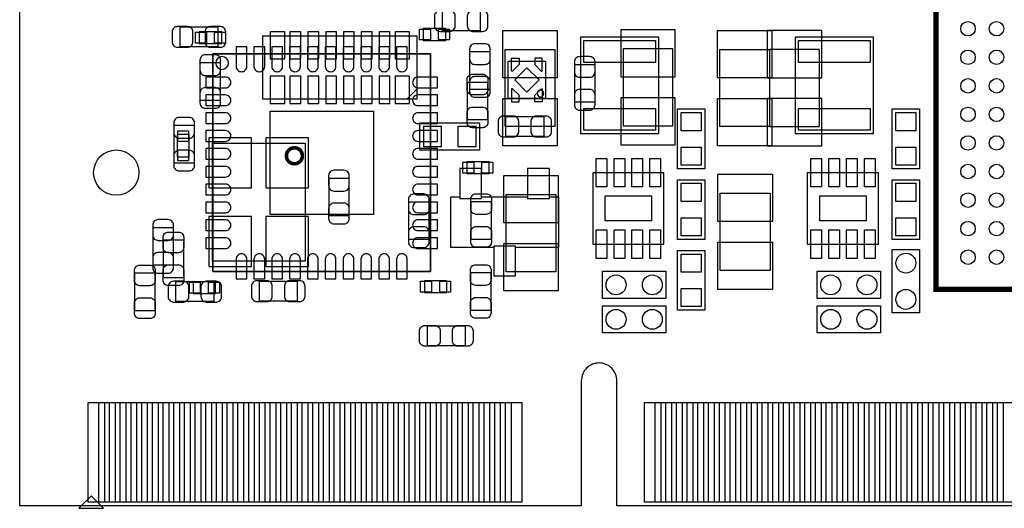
# Model space of a CAD drawing. Extents: x 7.2 to 74.8, y 33.9 to 67.
# Tile 1 of 6: x 7.2 to 34.8, y 33.9 to 47.6. Entities that reach past the tile are written whole.
import ezdxf

# ---------------------------------------------------------------- set-up
doc = ezdxf.new("R2010")
doc.units = 0
for name, color, linetype in [('BG_OUTLINE', 9, 'CONTINUOUS'), ('PG_ASSEMBLY_BOTTOM', 254, 'CONTINUOUS'), ('PG_ASSEMBLY_TOP', 13, 'CONTINUOUS'), ('PIN_BOTTOM', 211, 'CONTINUOUS'), ('PIN_TOP', 173, 'CONTINUOUS')]:
    doc.layers.add(name, color=color, linetype=linetype)

msp = doc.modelspace()

# ---------------------------------------------------------------- linework, layer by layer
at = {"layer": 'BG_OUTLINE'}
msp.add_lwpolyline([(74.799952, 55.992776, 0.414214), (72.800972, 53.993796, 0.414214), (74.799952, 51.994816), (74.799952, 33.993836), (23.949152, 33.993836), (23.949152, 37.493956, 0.414214), (23.451312, 37.994336, 0.414214), (22.950932, 37.493956), (22.950932, 33.993836), (7.200392, 33.993836), (7.200392, 51.994816, 0.414214), (9.199372, 53.993796, 0.414214), (7.200392, 55.992776), (7.199884, 66.987928), (74.799952, 66.987928)], format="xyb", close=True, dxfattribs=at)
msp.add_lwpolyline([(7.200392, 34.344356), (7.200392, 34.867596)], dxfattribs=at)
at = {"layer": 'PG_ASSEMBLY_BOTTOM'}
for points in [[(20.113244, 47.294292), (19.053048, 47.294292), (19.053048, 47.854108), (20.113244, 47.854108)], [(11.697462, 47.407068), (12.757658, 47.407068), (12.757658, 46.847252), (11.697462, 46.847252)], [(18.34134, 45.381672), (14.02334, 45.381672), (14.02334, 47.159672), (18.34134, 47.159672)], [(20.386548, 46.717204), (20.386548, 45.657008), (19.826732, 45.657008), (19.826732, 46.717204)], [(12.265152, 45.347636), (12.265152, 46.407832), (12.824968, 46.407832), (12.824968, 45.347636)], [(20.899882, 45.398182), (20.899882, 46.448218), (21.949918, 46.448218), (21.949918, 45.398182)], [(23.325328, 46.356778), (23.325328, 45.296582), (22.765512, 45.296582), (22.765512, 46.356778)], [(21.896324, 44.337732), (20.836128, 44.337732), (20.836128, 44.897548), (21.896324, 44.897548)], [(11.533632, 43.592496), (11.533632, 44.652692), (12.093448, 44.652692), (12.093448, 43.592496)], [(20.09902, 43.9547), (18.42262, 43.9547), (18.42262, 44.7167), (20.09902, 44.7167)], [(15.203932, 44.14901), (15.203932, 40.849042), (12.603988, 40.849042), (12.603988, 44.14901)], [(20.49526, 40.431212), (21.10486, 40.431212), (21.10486, 41.235122), (22.319996, 41.235122), (22.319996, 42.63517), (22.05482, 42.63517), (22.05482, 43.43908), (21.44522, 43.43908), (21.44522, 42.63517), (20.1549, 42.63517), (20.1549, 43.43908), (19.5453, 43.43908), (19.5453, 42.63517), (19.280124, 42.63517), (19.280124, 41.235122), (20.49526, 41.235122)], [(16.434308, 43.171618), (16.434308, 42.111422), (15.874492, 42.111422), (15.874492, 43.171618)], [(18.114772, 41.448736), (18.114772, 42.508932), (18.674588, 42.508932), (18.674588, 41.448736)], [(11.501628, 41.789604), (11.501628, 40.729408), (10.941812, 40.729408), (10.941812, 41.789604)], [(11.583162, 40.272208), (12.643358, 40.272208), (12.643358, 39.712392), (11.583162, 39.712392)], [(13.922502, 40.287448), (14.982698, 40.287448), (14.982698, 39.727632), (13.922502, 39.727632)]]:
    msp.add_lwpolyline(points, close=True, dxfattribs=at)
for points in [[(24.12492, 46.79696), (24.12492, 44.63796), (25.52192, 44.63796), (25.52192, 46.79696), (24.12492, 46.79696)], [(28.23083, 46.773338), (28.23083, 44.614338), (29.62783, 44.614338), (29.62783, 46.773338), (28.23083, 46.773338)], [(18.34134, 45.661072), (18.06194, 45.381672)]]:
    msp.add_lwpolyline(points, dxfattribs=at)
msp.add_lwpolyline([(21.901912, 45.5422, 1), (21.709888, 45.5422, 1), (21.901912, 45.5422)], format="xyb", dxfattribs=at)
at = {"layer": 'PG_ASSEMBLY_BOTTOM', "const_width": 0.100076}
msp.add_lwpolyline([(15.127478, 43.798998, 1.000125), (14.680438, 43.798998, 0.999875), (15.127478, 43.798998)], format="xyb", dxfattribs=at)
at = {"layer": 'PG_ASSEMBLY_TOP'}
for points, const_width in [([(53.895498, 61.057282), (32.895286, 61.057282), (32.895286, 40.05707), (53.895498, 40.05707), (53.895498, 61.057282)], 0.1524), ([(7.200392, 33.993836), (7.200392, 39.893748)], 0.001016), ([(22.300438, 33.993836), (7.200392, 33.993836)], 0.001016), ([(22.80031, 33.993836), (74.80046, 33.993836)], 0.001016)]:
    msp.add_lwpolyline(points, dxfattribs=dict(at, const_width=const_width))
for points in [[(12.8651, 46.94174), (12.8651, 47.27194), (12.23518, 47.27194), (12.23518, 46.94174)], [(18.5166, 47.36084), (18.5166, 47.03064), (19.14652, 47.03064), (19.14652, 47.36084)], [(12.620498, 46.652434), (12.620498, 40.55237), (18.720562, 40.55237), (18.720562, 46.652434)], [(12.620498, 40.55237), (12.620498, 46.652434), (18.720562, 46.652434), (18.720562, 40.55237)], [(19.760692, 45.863764), (20.320508, 45.863764), (20.320508, 44.803568), (19.760692, 44.803568)], [(25.65273, 45.109638), (26.41473, 45.109638), (26.41473, 43.433238), (25.65273, 43.433238)], [(31.67253, 45.109638), (32.43453, 45.109638), (32.43453, 43.433238), (31.67253, 43.433238)], [(11.94816, 44.39412), (11.61796, 44.39412), (11.61796, 43.7642), (11.94816, 43.7642)], [(19.7358, 43.63212), (19.7358, 43.30192), (20.36572, 43.30192), (20.36572, 43.63212)], [(26.41473, 41.452038), (25.65273, 41.452038), (25.65273, 43.128438), (26.41473, 43.128438)], [(32.43453, 41.452038), (31.67253, 41.452038), (31.67253, 43.128438), (32.43453, 43.128438)], [(19.862292, 42.516298), (20.422108, 42.516298), (20.422108, 41.456102), (19.862292, 41.456102)], [(11.231372, 41.441878), (11.791188, 41.441878), (11.791188, 40.381682), (11.231372, 40.381682)], [(26.41473, 39.470838), (25.65273, 39.470838), (25.65273, 41.147238), (26.41473, 41.147238)], [(10.991088, 39.457122), (10.431272, 39.457122), (10.431272, 40.517318), (10.991088, 40.517318)], [(19.849592, 40.527732), (20.409408, 40.527732), (20.409408, 39.467536), (19.849592, 39.467536)], [(12.69492, 39.9415), (12.69492, 40.2717), (12.065, 40.2717), (12.065, 39.9415)], [(18.54962, 40.29456), (18.54962, 39.96436), (19.17954, 39.96436), (19.17954, 40.29456)], [(19.694398, 39.035228), (19.694398, 38.475412), (18.634202, 38.475412), (18.634202, 39.035228)], [(8.860282, 33.923732), (9.5504, 33.923732), (9.210294, 34.263838), (9.200388, 34.263838)]]:
    msp.add_lwpolyline(points, close=True, dxfattribs=at)
for points in [[(25.127204, 44.420028), (25.127204, 47.120048), (22.92731, 47.120048), (22.92731, 44.420028), (25.127204, 44.420028)], [(31.147004, 44.420028), (31.147004, 47.120048), (28.94711, 47.120048), (28.94711, 44.420028), (31.147004, 44.420028)], [(22.21103, 46.773338), (22.21103, 44.614338), (20.81403, 44.614338), (20.81403, 46.773338), (22.21103, 46.773338)], [(28.23083, 46.773338), (28.23083, 44.614338), (26.83383, 44.614338), (26.83383, 46.773338), (28.23083, 46.773338)], [(23.269194, 43.325034), (23.269194, 41.325038), (25.26919, 41.325038), (25.26919, 43.325034), (23.269194, 43.325034)], [(29.288994, 43.325034), (29.288994, 41.325038), (31.28899, 41.325038), (31.28899, 43.325034), (29.288994, 43.325034)], [(20.83943, 40.550338), (20.83943, 42.709338), (22.23643, 42.709338), (22.23643, 40.550338), (20.83943, 40.550338)], [(26.847292, 40.587676), (26.847292, 42.746676), (28.244292, 42.746676), (28.244292, 40.587676), (26.847292, 40.587676)], [(32.43453, 41.172638), (32.43453, 39.394638), (31.67253, 39.394638), (31.67253, 41.172638), (32.43453, 41.172638)], [(23.54453, 40.563038), (25.32253, 40.563038), (25.32253, 39.801038), (23.54453, 39.801038), (23.54453, 40.563038)], [(29.56433, 40.563038), (31.34233, 40.563038), (31.34233, 39.801038), (29.56433, 39.801038), (29.56433, 40.563038)], [(25.32253, 38.835838), (23.54453, 38.835838), (23.54453, 39.597838), (25.32253, 39.597838), (25.32253, 38.835838)], [(31.34233, 38.835838), (29.56433, 38.835838), (29.56433, 39.597838), (31.34233, 39.597838), (31.34233, 38.835838)]]:
    msp.add_lwpolyline(points, dxfattribs=at)
msp.add_lwpolyline([(13.056108, 46.396402, 1), (12.696952, 46.396402, 1), (13.056108, 46.396402)], format="xyb", dxfattribs=at)
at = {"layer": 'PIN_BOTTOM'}
for points in [[(18.983198, 47.284132), (19.263106, 47.284132, 0.414846), (19.41322, 47.434246), (19.41322, 47.714154, 0.414846), (19.263106, 47.864268), (18.983198, 47.864268, 0.414846), (18.833084, 47.714154), (18.833084, 47.434246, 0.414846)], [(20.183094, 47.864268), (19.903186, 47.864268, 0.414846), (19.753072, 47.714154), (19.753072, 47.434246, 0.414846), (19.903186, 47.284132), (20.183094, 47.284132, 0.414846), (20.333208, 47.434246), (20.333208, 47.714154, 0.414846)], [(11.627612, 46.837092), (11.90752, 46.837092, 0.414846), (12.057634, 46.987206), (12.057634, 47.267114, 0.414846), (11.90752, 47.417228), (11.627612, 47.417228, 0.414846), (11.477498, 47.267114), (11.477498, 46.987206, 0.414846)], [(12.827508, 47.417228), (12.5476, 47.417228, 0.414846), (12.397486, 47.267114), (12.397486, 46.987206, 0.414846), (12.5476, 46.837092), (12.827508, 46.837092, 0.414846), (12.977622, 46.987206), (12.977622, 47.267114, 0.414846)], [(19.816572, 46.787054), (19.816572, 46.507146, 0.414846), (19.966686, 46.357032), (20.246594, 46.357032, 0.414846), (20.396708, 46.507146), (20.396708, 46.787054, 0.414846), (20.246594, 46.937168), (19.966686, 46.937168, 0.414846)], [(12.254992, 46.477682), (12.254992, 46.197774, 0.414846), (12.405106, 46.04766), (12.685014, 46.04766, 0.414846), (12.835128, 46.197774), (12.835128, 46.477682, 0.414846), (12.685014, 46.627796), (12.405106, 46.627796, 0.414846)], [(22.755352, 46.426628), (22.755352, 46.14672, 0.414846), (22.905466, 45.996606), (23.185374, 45.996606, 0.414846), (23.335488, 46.14672), (23.335488, 46.426628, 0.414846), (23.185374, 46.576742), (22.905466, 46.576742, 0.414846)], [(20.396708, 45.587158), (20.396708, 45.867066, 0.414846), (20.246594, 46.01718), (19.966686, 46.01718, 0.414846), (19.816572, 45.867066), (19.816572, 45.587158, 0.414846), (19.966686, 45.437044), (20.246594, 45.437044, 0.414846)], [(12.835128, 45.277786), (12.835128, 45.557694, 0.414846), (12.685014, 45.707808), (12.405106, 45.707808, 0.414846), (12.254992, 45.557694), (12.254992, 45.277786, 0.414846), (12.405106, 45.127672), (12.685014, 45.127672, 0.414846)], [(23.335488, 45.226732), (23.335488, 45.50664, 0.414846), (23.185374, 45.656754), (22.905466, 45.656754, 0.414846), (22.755352, 45.50664), (22.755352, 45.226732, 0.414846), (22.905466, 45.076618), (23.185374, 45.076618, 0.414846)], [(11.523472, 44.722542), (11.523472, 44.442634, 0.414846), (11.673586, 44.29252), (11.953494, 44.29252, 0.414846), (12.103608, 44.442634), (12.103608, 44.722542, 0.414846), (11.953494, 44.872656), (11.673586, 44.872656, 0.414846)], [(20.766278, 44.327572), (21.046186, 44.327572, 0.414846), (21.1963, 44.477686), (21.1963, 44.757594, 0.414846), (21.046186, 44.907708), (20.766278, 44.907708, 0.414846), (20.616164, 44.757594), (20.616164, 44.477686, 0.414846)], [(21.966174, 44.907708), (21.686266, 44.907708, 0.414846), (21.536152, 44.757594), (21.536152, 44.477686, 0.414846), (21.686266, 44.327572), (21.966174, 44.327572, 0.414846), (22.116288, 44.477686), (22.116288, 44.757594, 0.414846)], [(12.103608, 43.522646), (12.103608, 43.802554, 0.414846), (11.953494, 43.952668), (11.673586, 43.952668, 0.414846), (11.523472, 43.802554), (11.523472, 43.522646, 0.414846), (11.673586, 43.372532), (11.953494, 43.372532, 0.414846)], [(15.864332, 43.241468), (15.864332, 42.96156, 0.414846), (16.014446, 42.811446), (16.294354, 42.811446, 0.414846), (16.444468, 42.96156), (16.444468, 43.241468, 0.414846), (16.294354, 43.391582), (16.014446, 43.391582, 0.414846)], [(18.104612, 42.578782), (18.104612, 42.298874, 0.414846), (18.254726, 42.14876), (18.534634, 42.14876, 0.414846), (18.684748, 42.298874), (18.684748, 42.578782, 0.414846), (18.534634, 42.728896), (18.254726, 42.728896, 0.414846)], [(16.444468, 42.041572), (16.444468, 42.32148, 0.414846), (16.294354, 42.471594), (16.014446, 42.471594, 0.414846), (15.864332, 42.32148), (15.864332, 42.041572, 0.414846), (16.014446, 41.891458), (16.294354, 41.891458, 0.414846)], [(10.931652, 41.859454), (10.931652, 41.579546, 0.414846), (11.081766, 41.429432), (11.361674, 41.429432, 0.414846), (11.511788, 41.579546), (11.511788, 41.859454, 0.414846), (11.361674, 42.009568), (11.081766, 42.009568, 0.414846)], [(18.684748, 41.378886), (18.684748, 41.658794, 0.414846), (18.534634, 41.808908), (18.254726, 41.808908, 0.414846), (18.104612, 41.658794), (18.104612, 41.378886, 0.414846), (18.254726, 41.228772), (18.534634, 41.228772, 0.414846)], [(11.511788, 40.659558), (11.511788, 40.939466, 0.414846), (11.361674, 41.08958), (11.081766, 41.08958, 0.414846), (10.931652, 40.939466), (10.931652, 40.659558, 0.414846), (11.081766, 40.509444), (11.361674, 40.509444, 0.414846)], [(11.513312, 39.702232), (11.79322, 39.702232, 0.414846), (11.943334, 39.852346), (11.943334, 40.132254, 0.414846), (11.79322, 40.282368), (11.513312, 40.282368, 0.414846), (11.363198, 40.132254), (11.363198, 39.852346, 0.414846)], [(12.713208, 40.282368), (12.4333, 40.282368, 0.414846), (12.283186, 40.132254), (12.283186, 39.852346, 0.414846), (12.4333, 39.702232), (12.713208, 39.702232, 0.414846), (12.863322, 39.852346), (12.863322, 40.132254, 0.414846)], [(13.852652, 39.717472), (14.13256, 39.717472, 0.414846), (14.282674, 39.867586), (14.282674, 40.147494, 0.414846), (14.13256, 40.297608), (13.852652, 40.297608, 0.414846), (13.702538, 40.147494), (13.702538, 39.867586, 0.414846)], [(15.052548, 40.297608), (14.77264, 40.297608, 0.414846), (14.622526, 40.147494), (14.622526, 39.867586, 0.414846), (14.77264, 39.717472), (15.052548, 39.717472, 0.414846), (15.202662, 39.867586), (15.202662, 40.147494, 0.414846)]]:
    msp.add_lwpolyline(points, format="xyb", close=True, dxfattribs=at)
for points in [[(14.63548, 47.273972), (14.22908, 47.273972), (14.22908, 46.511972), (14.63548, 46.511972)], [(15.08506, 46.511972), (15.08506, 47.273972), (14.78026, 47.273972), (14.78026, 46.511972)], [(15.58544, 46.511972), (15.58544, 47.273972), (15.28064, 47.273972), (15.28064, 46.511972)], [(16.08582, 46.511972), (16.08582, 47.273972), (15.78102, 47.273972), (15.78102, 46.511972)], [(16.58366, 46.511972), (16.58366, 47.273972), (16.27886, 47.273972), (16.27886, 46.511972)], [(17.08404, 46.511972), (17.08404, 47.273972), (16.77924, 47.273972), (16.77924, 46.511972)], [(17.58442, 46.511972), (17.58442, 47.273972), (17.27962, 47.273972), (17.27962, 46.511972)], [(18.1356, 47.273972), (17.7292, 47.273972), (17.7292, 46.511972), (18.1356, 46.511972)], [(25.58542, 46.00956), (25.58542, 47.33036), (24.06142, 47.33036), (24.06142, 46.00956)], [(29.69133, 45.985938), (29.69133, 47.306738), (28.16733, 47.306738), (28.16733, 45.985938)], [(21.02485, 46.173136), (20.994878, 46.173136), (20.994878, 46.533308), (21.204682, 46.533308), (21.204682, 46.353222)], [(21.82495, 46.173136), (21.854922, 46.173136), (21.854922, 46.533308), (21.645118, 46.533308), (21.645118, 46.353222)], [(21.085446, 45.9232), (21.4249, 45.583746), (21.764354, 45.9232), (21.4249, 46.262654)], [(14.22908, 45.267372), (14.63548, 45.267372), (14.63548, 46.029372), (14.22908, 46.029372)], [(15.08506, 45.267372), (15.08506, 46.029372), (14.78026, 46.029372), (14.78026, 45.267372)], [(15.58544, 45.267372), (15.58544, 46.029372), (15.28064, 46.029372), (15.28064, 45.267372)], [(16.08582, 45.267372), (16.08582, 46.029372), (15.78102, 46.029372), (15.78102, 45.267372)], [(16.58366, 45.267372), (16.58366, 46.029372), (16.27886, 46.029372), (16.27886, 45.267372)], [(17.08404, 45.267372), (17.08404, 46.029372), (16.77924, 46.029372), (16.77924, 45.267372)], [(17.58442, 45.267372), (17.58442, 46.029372), (17.27962, 46.029372), (17.27962, 45.267372)], [(17.7292, 45.267372), (18.1356, 45.267372), (18.1356, 46.029372), (17.7292, 46.029372)], [(21.02485, 45.673264), (20.994878, 45.673264), (20.994878, 45.313092), (21.204682, 45.313092), (21.204682, 45.493178)], [(21.82495, 45.673264), (21.854922, 45.673264), (21.854922, 45.313092), (21.645118, 45.313092), (21.645118, 45.493178)], [(25.58542, 44.10456), (25.58542, 45.42536), (24.06142, 45.42536), (24.06142, 44.10456)], [(29.69133, 44.080938), (29.69133, 45.401738), (28.16733, 45.401738), (28.16733, 44.080938)], [(19.03222, 44.0563), (19.03222, 44.6151), (18.52422, 44.6151), (18.52422, 44.0563)], [(19.99742, 44.0563), (19.99742, 44.6151), (19.48942, 44.6151), (19.48942, 44.0563)], [(13.70076, 44.2976), (12.50696, 44.2976), (12.50696, 42.9006), (13.70076, 42.9006)], [(15.30096, 44.2976), (14.10716, 44.2976), (14.10716, 42.9006), (15.30096, 42.9006)], [(19.5453, 43.43908), (19.5453, 42.60088), (20.1549, 42.60088), (20.1549, 43.43908)], [(21.44522, 43.43908), (21.44522, 42.60088), (22.05482, 42.60088), (22.05482, 43.43908)], [(13.70076, 42.097452), (12.50696, 42.097452), (12.50696, 40.700452), (13.70076, 40.700452)], [(15.30096, 42.097452), (14.10716, 42.097452), (14.10716, 40.700452), (15.30096, 40.700452)], [(20.49526, 41.269412), (20.49526, 40.431212), (21.10486, 40.431212), (21.10486, 41.269412)], [(9.421876, 34.093912), (9.421876, 36.887912), (9.879076, 36.887912), (9.879076, 34.093912)], [(10.021824, 34.093912), (10.021824, 36.887912), (10.479024, 36.887912), (10.479024, 34.093912)], [(10.621772, 34.093912), (10.621772, 36.887912), (11.078972, 36.887912), (11.078972, 34.093912)], [(11.22172, 34.093912), (11.22172, 36.887912), (11.67892, 36.887912), (11.67892, 34.093912)], [(11.821668, 34.093912), (11.821668, 36.887912), (12.278868, 36.887912), (12.278868, 34.093912)], [(12.42187, 34.093912), (12.42187, 36.887912), (12.87907, 36.887912), (12.87907, 34.093912)], [(13.021818, 34.093912), (13.021818, 36.887912), (13.479018, 36.887912), (13.479018, 34.093912)], [(13.621766, 34.093912), (13.621766, 36.887912), (14.078966, 36.887912), (14.078966, 34.093912)], [(14.221714, 34.093912), (14.221714, 36.887912), (14.678914, 36.887912), (14.678914, 34.093912)], [(14.821916, 34.093912), (14.821916, 36.887912), (15.279116, 36.887912), (15.279116, 34.093912)], [(15.421864, 34.093912), (15.421864, 36.887912), (15.879064, 36.887912), (15.879064, 34.093912)], [(16.021812, 34.093912), (16.021812, 36.887912), (16.479012, 36.887912), (16.479012, 34.093912)], [(16.62176, 34.093912), (16.62176, 36.887912), (17.07896, 36.887912), (17.07896, 34.093912)], [(17.221708, 34.093912), (17.221708, 36.887912), (17.678908, 36.887912), (17.678908, 34.093912)], [(17.82191, 34.093912), (17.82191, 36.887912), (18.27911, 36.887912), (18.27911, 34.093912)], [(18.421858, 34.093912), (18.421858, 36.887912), (18.879058, 36.887912), (18.879058, 34.093912)], [(19.021806, 34.093912), (19.021806, 36.887912), (19.479006, 36.887912), (19.479006, 34.093912)], [(19.621754, 34.093912), (19.621754, 36.887912), (20.078954, 36.887912), (20.078954, 34.093912)], [(20.221702, 34.093912), (20.221702, 36.887912), (20.678902, 36.887912), (20.678902, 34.093912)], [(20.821904, 34.093912), (20.821904, 36.887912), (21.279104, 36.887912), (21.279104, 34.093912)], [(25.021794, 34.093912), (25.021794, 36.887912), (25.478994, 36.887912), (25.478994, 34.093912)], [(25.621742, 34.093912), (25.621742, 36.887912), (26.078942, 36.887912), (26.078942, 34.093912)], [(26.22169, 34.093912), (26.22169, 36.887912), (26.67889, 36.887912), (26.67889, 34.093912)], [(26.821892, 34.093912), (26.821892, 36.887912), (27.279092, 36.887912), (27.279092, 34.093912)], [(27.42184, 34.093912), (27.42184, 36.887912), (27.87904, 36.887912), (27.87904, 34.093912)], [(28.021788, 34.093912), (28.021788, 36.887912), (28.478988, 36.887912), (28.478988, 34.093912)], [(28.621736, 34.093912), (28.621736, 36.887912), (29.078936, 36.887912), (29.078936, 34.093912)], [(29.221684, 34.093912), (29.221684, 36.887912), (29.678884, 36.887912), (29.678884, 34.093912)], [(29.821886, 34.093912), (29.821886, 36.887912), (30.279086, 36.887912), (30.279086, 34.093912)], [(30.421834, 34.093912), (30.421834, 36.887912), (30.879034, 36.887912), (30.879034, 34.093912)], [(31.021782, 34.093912), (31.021782, 36.887912), (31.478982, 36.887912), (31.478982, 34.093912)], [(31.62173, 34.093912), (31.62173, 36.887912), (32.07893, 36.887912), (32.07893, 34.093912)], [(32.221678, 34.093912), (32.221678, 36.887912), (32.678878, 36.887912), (32.678878, 34.093912)], [(32.82188, 34.093912), (32.82188, 36.887912), (33.27908, 36.887912), (33.27908, 34.093912)], [(33.421828, 34.093912), (33.421828, 36.887912), (33.879028, 36.887912), (33.879028, 34.093912)], [(34.021776, 34.093912), (34.021776, 36.887912), (34.478976, 36.887912), (34.478976, 34.093912)], [(34.621724, 34.093912), (34.621724, 36.887912), (35.078924, 36.887912), (35.078924, 34.093912)]]:
    msp.add_lwpolyline(points, close=True, dxfattribs=at)
at = {"layer": 'PIN_TOP'}
for points in [[(12.435586, 47.25924), (12.435586, 46.95444), (12.130786, 46.95444), (12.130786, 47.25924)], [(12.969494, 47.25924), (12.969494, 46.95444), (12.664694, 46.95444), (12.664694, 47.25924)], [(18.412206, 47.04334), (18.412206, 47.34814), (18.717006, 47.34814), (18.717006, 47.04334)], [(18.946114, 47.04334), (18.946114, 47.34814), (19.250914, 47.34814), (19.250914, 47.04334)], [(20.75053, 45.985938), (20.75053, 47.306738), (22.27453, 47.306738), (22.27453, 45.985938)], [(26.77033, 45.985938), (26.77033, 47.306738), (28.29433, 47.306738), (28.29433, 45.985938)], [(25.03043, 46.415198), (23.02383, 46.415198), (23.02383, 47.024798), (25.03043, 47.024798)], [(31.05023, 46.415198), (29.04363, 46.415198), (29.04363, 47.024798), (31.05023, 47.024798)], [(20.75053, 44.080938), (20.75053, 45.401738), (22.27453, 45.401738), (22.27453, 44.080938)], [(26.77033, 44.080938), (26.77033, 45.401738), (28.29433, 45.401738), (28.29433, 44.080938)], [(14.220444, 42.152316), (14.220444, 45.052234), (17.120362, 45.052234), (17.120362, 42.152316)], [(25.03043, 44.515278), (23.02383, 44.515278), (23.02383, 45.124878), (25.03043, 45.124878)], [(31.05023, 44.515278), (29.04363, 44.515278), (29.04363, 45.124878), (31.05023, 45.124878)], [(25.75433, 45.008038), (26.31313, 45.008038), (26.31313, 44.500038), (25.75433, 44.500038)], [(31.77413, 45.008038), (32.33293, 45.008038), (32.33293, 44.500038), (31.77413, 44.500038)], [(11.63066, 44.498514), (11.93546, 44.498514), (11.93546, 44.193714), (11.63066, 44.193714)], [(11.63066, 43.964606), (11.93546, 43.964606), (11.93546, 43.659806), (11.63066, 43.659806)], [(25.75433, 44.042838), (26.31313, 44.042838), (26.31313, 43.534838), (25.75433, 43.534838)], [(31.77413, 44.042838), (32.33293, 44.042838), (32.33293, 43.534838), (31.77413, 43.534838)], [(23.369143, 43.725084), (23.669117, 43.725084), (23.669117, 42.924984), (23.369143, 42.924984)], [(23.869269, 43.725084), (24.169243, 43.725084), (24.169243, 42.924984), (23.869269, 42.924984)], [(24.369141, 43.725084), (24.669115, 43.725084), (24.669115, 42.924984), (24.369141, 42.924984)], [(24.869267, 43.725084), (25.169241, 43.725084), (25.169241, 42.924984), (24.869267, 42.924984)], [(29.388943, 43.725084), (29.688917, 43.725084), (29.688917, 42.924984), (29.388943, 42.924984)], [(29.889069, 43.725084), (30.189043, 43.725084), (30.189043, 42.924984), (29.889069, 42.924984)], [(30.388941, 43.725084), (30.688915, 43.725084), (30.688915, 42.924984), (30.388941, 42.924984)], [(30.889067, 43.725084), (31.189041, 43.725084), (31.189041, 42.924984), (30.889067, 42.924984)], [(19.631406, 43.31462), (19.631406, 43.61942), (19.936206, 43.61942), (19.936206, 43.31462)], [(20.165314, 43.31462), (20.165314, 43.61942), (20.470114, 43.61942), (20.470114, 43.31462)], [(22.29993, 43.242738), (22.29993, 41.921938), (20.77593, 41.921938), (20.77593, 43.242738)], [(28.307792, 43.280076), (28.307792, 41.959276), (26.783792, 41.959276), (26.783792, 43.280076)], [(26.31313, 42.518838), (25.75433, 42.518838), (25.75433, 43.026838), (26.31313, 43.026838)], [(32.33293, 42.518838), (31.77413, 42.518838), (31.77413, 43.026838), (32.33293, 43.026838)], [(23.619206, 42.675048), (24.919178, 42.675048), (24.919178, 41.975024), (23.619206, 41.975024)], [(29.639006, 42.675048), (30.938978, 42.675048), (30.938978, 41.975024), (29.639006, 41.975024)], [(26.31313, 41.553638), (25.75433, 41.553638), (25.75433, 42.061638), (26.31313, 42.061638)], [(32.33293, 41.553638), (31.77413, 41.553638), (31.77413, 42.061638), (32.33293, 42.061638)], [(23.369143, 41.725088), (23.669117, 41.725088), (23.669117, 40.924988), (23.369143, 40.924988)], [(23.869269, 41.725088), (24.169243, 41.725088), (24.169243, 40.924988), (23.869269, 40.924988)], [(24.369141, 41.725088), (24.669115, 41.725088), (24.669115, 40.924988), (24.369141, 40.924988)], [(24.869267, 41.725088), (25.169241, 41.725088), (25.169241, 40.924988), (24.869267, 40.924988)], [(29.388943, 41.725088), (29.688917, 41.725088), (29.688917, 40.924988), (29.388943, 40.924988)], [(29.889069, 41.725088), (30.189043, 41.725088), (30.189043, 40.924988), (29.889069, 40.924988)], [(30.388941, 41.725088), (30.688915, 41.725088), (30.688915, 40.924988), (30.388941, 40.924988)], [(30.889067, 41.725088), (31.189041, 41.725088), (31.189041, 40.924988), (30.889067, 40.924988)], [(22.29993, 41.337738), (22.29993, 40.016938), (20.77593, 40.016938), (20.77593, 41.337738)], [(28.307792, 41.375076), (28.307792, 40.054276), (26.783792, 40.054276), (26.783792, 41.375076)], [(26.31313, 40.537638), (25.75433, 40.537638), (25.75433, 41.045638), (26.31313, 41.045638)], [(12.265406, 40.259), (12.265406, 39.9542), (11.960606, 39.9542), (11.960606, 40.259)], [(12.799314, 40.259), (12.799314, 39.9542), (12.494514, 39.9542), (12.494514, 40.259)], [(18.445226, 39.97706), (18.445226, 40.28186), (18.750026, 40.28186), (18.750026, 39.97706)], [(18.979134, 39.97706), (18.979134, 40.28186), (19.283934, 40.28186), (19.283934, 39.97706)], [(26.31313, 39.572438), (25.75433, 39.572438), (25.75433, 40.080438), (26.31313, 40.080438)], [(9.121902, 34.093912), (9.121902, 36.887912), (9.579102, 36.887912), (9.579102, 34.093912)], [(9.72185, 34.093912), (9.72185, 36.887912), (10.17905, 36.887912), (10.17905, 34.093912)], [(10.321798, 34.093912), (10.321798, 36.887912), (10.778998, 36.887912), (10.778998, 34.093912)], [(10.921746, 34.093912), (10.921746, 36.887912), (11.378946, 36.887912), (11.378946, 34.093912)], [(11.521694, 34.093912), (11.521694, 36.887912), (11.978894, 36.887912), (11.978894, 34.093912)], [(12.121896, 34.093912), (12.121896, 36.887912), (12.579096, 36.887912), (12.579096, 34.093912)], [(12.721844, 34.093912), (12.721844, 36.887912), (13.179044, 36.887912), (13.179044, 34.093912)], [(13.321792, 34.093912), (13.321792, 36.887912), (13.778992, 36.887912), (13.778992, 34.093912)], [(13.92174, 34.093912), (13.92174, 36.887912), (14.37894, 36.887912), (14.37894, 34.093912)], [(14.521688, 34.093912), (14.521688, 36.887912), (14.978888, 36.887912), (14.978888, 34.093912)], [(15.12189, 34.093912), (15.12189, 36.887912), (15.57909, 36.887912), (15.57909, 34.093912)], [(15.721838, 34.093912), (15.721838, 36.887912), (16.179038, 36.887912), (16.179038, 34.093912)], [(16.321786, 34.093912), (16.321786, 36.887912), (16.778986, 36.887912), (16.778986, 34.093912)], [(16.921734, 34.093912), (16.921734, 36.887912), (17.378934, 36.887912), (17.378934, 34.093912)], [(17.521682, 34.093912), (17.521682, 36.887912), (17.978882, 36.887912), (17.978882, 34.093912)], [(18.121884, 34.093912), (18.121884, 36.887912), (18.579084, 36.887912), (18.579084, 34.093912)], [(18.721832, 34.093912), (18.721832, 36.887912), (19.179032, 36.887912), (19.179032, 34.093912)], [(19.32178, 34.093912), (19.32178, 36.887912), (19.77898, 36.887912), (19.77898, 34.093912)], [(19.921728, 34.093912), (19.921728, 36.887912), (20.378928, 36.887912), (20.378928, 34.093912)], [(20.521676, 34.093912), (20.521676, 36.887912), (20.978876, 36.887912), (20.978876, 34.093912)], [(24.72182, 34.093912), (24.72182, 36.887912), (25.17902, 36.887912), (25.17902, 34.093912)], [(25.321768, 34.093912), (25.321768, 36.887912), (25.778968, 36.887912), (25.778968, 34.093912)], [(25.921716, 34.093912), (25.921716, 36.887912), (26.378916, 36.887912), (26.378916, 34.093912)], [(26.521918, 34.093912), (26.521918, 36.887912), (26.979118, 36.887912), (26.979118, 34.093912)], [(27.121866, 34.093912), (27.121866, 36.887912), (27.579066, 36.887912), (27.579066, 34.093912)], [(27.721814, 34.093912), (27.721814, 36.887912), (28.179014, 36.887912), (28.179014, 34.093912)], [(28.321762, 34.093912), (28.321762, 36.887912), (28.778962, 36.887912), (28.778962, 34.093912)], [(28.92171, 34.093912), (28.92171, 36.887912), (29.37891, 36.887912), (29.37891, 34.093912)], [(29.521912, 34.093912), (29.521912, 36.887912), (29.979112, 36.887912), (29.979112, 34.093912)], [(30.12186, 34.093912), (30.12186, 36.887912), (30.57906, 36.887912), (30.57906, 34.093912)], [(30.721808, 34.093912), (30.721808, 36.887912), (31.179008, 36.887912), (31.179008, 34.093912)], [(31.321756, 34.093912), (31.321756, 36.887912), (31.778956, 36.887912), (31.778956, 34.093912)], [(31.921704, 34.093912), (31.921704, 36.887912), (32.378904, 36.887912), (32.378904, 34.093912)], [(32.521906, 34.093912), (32.521906, 36.887912), (32.979106, 36.887912), (32.979106, 34.093912)], [(33.121854, 34.093912), (33.121854, 36.887912), (33.579054, 36.887912), (33.579054, 34.093912)], [(33.721802, 34.093912), (33.721802, 36.887912), (34.179002, 36.887912), (34.179002, 34.093912)], [(34.32175, 34.093912), (34.32175, 36.887912), (34.77895, 36.887912), (34.77895, 34.093912)]]:
    msp.add_lwpolyline(points, close=True, dxfattribs=at)
for points in [[(13.570712, 46.852332), (13.270484, 46.852332), (13.270484, 46.302422, 0.414214), (13.420598, 46.152308, 0.414214), (13.570712, 46.302422)], [(14.070584, 46.852332), (13.770356, 46.852332), (13.770356, 46.302422, 0.414214), (13.92047, 46.152308, 0.414214), (14.070584, 46.302422)], [(14.57071, 46.852332), (14.270482, 46.852332), (14.270482, 46.302422, 0.414214), (14.420596, 46.152308, 0.414214), (14.57071, 46.302422)], [(15.070582, 46.852332), (14.770354, 46.852332), (14.770354, 46.302422, 0.414214), (14.920468, 46.152308, 0.414214), (15.070582, 46.302422)], [(15.570708, 46.852332), (15.27048, 46.852332), (15.27048, 46.302422, 0.414214), (15.420594, 46.152308, 0.414214), (15.570708, 46.302422)], [(16.07058, 46.852332), (15.770352, 46.852332), (15.770352, 46.302422, 0.414214), (15.920466, 46.152308, 0.414214), (16.07058, 46.302422)], [(16.570706, 46.852332), (16.270478, 46.852332), (16.270478, 46.302422, 0.414214), (16.420592, 46.152308, 0.414214), (16.570706, 46.302422)], [(17.070578, 46.852332), (16.77035, 46.852332), (16.77035, 46.302422, 0.414214), (16.920464, 46.152308, 0.414214), (17.070578, 46.302422)], [(17.570704, 46.852332), (17.270476, 46.852332), (17.270476, 46.302422, 0.414214), (17.42059, 46.152308, 0.414214), (17.570704, 46.302422)], [(18.070576, 46.852332), (17.770348, 46.852332), (17.770348, 46.302422, 0.414214), (17.920462, 46.152308, 0.414214), (18.070576, 46.302422)], [(12.4206, 46.002448), (12.4206, 45.70222), (12.97051, 45.70222, 0.414214), (13.120624, 45.852334, 0.414214), (12.97051, 46.002448)], [(18.92046, 45.70222), (18.92046, 46.002448), (18.37055, 46.002448, 0.414214), (18.220436, 45.852334, 0.414214), (18.37055, 45.70222)], [(20.330668, 45.933614), (20.330668, 45.653706, -0.414846), (20.180554, 45.503592), (19.900646, 45.503592, -0.414846), (19.750532, 45.653706), (19.750532, 45.933614, -0.414846), (19.900646, 46.083728), (20.180554, 46.083728, -0.414846)], [(12.4206, 45.502576), (12.4206, 45.202348), (12.97051, 45.202348, 0.414214), (13.120624, 45.352462, 0.414214), (12.97051, 45.502576)], [(18.92046, 45.202348), (18.92046, 45.502576), (18.37055, 45.502576, 0.414214), (18.220436, 45.352462, 0.414214), (18.37055, 45.202348)], [(19.750532, 44.733718), (19.750532, 45.013626, -0.414846), (19.900646, 45.16374), (20.180554, 45.16374, -0.414846), (20.330668, 45.013626), (20.330668, 44.733718, -0.414846), (20.180554, 44.583604), (19.900646, 44.583604, -0.414846)], [(12.4206, 45.00245), (12.4206, 44.702222), (12.97051, 44.702222, 0.414214), (13.120624, 44.852336, 0.414214), (12.97051, 45.00245)], [(18.92046, 44.702222), (18.92046, 45.00245), (18.37055, 45.00245, 0.414214), (18.220436, 44.852336, 0.414214), (18.37055, 44.702222)], [(12.4206, 44.502578), (12.4206, 44.20235), (12.97051, 44.20235, 0.414214), (13.120624, 44.352464, 0.414214), (12.97051, 44.502578)], [(18.92046, 44.20235), (18.92046, 44.502578), (18.37055, 44.502578, 0.414214), (18.220436, 44.352464, 0.414214), (18.37055, 44.20235)], [(12.4206, 44.002452), (12.4206, 43.702224), (12.97051, 43.702224, 0.414214), (13.120624, 43.852338, 0.414214), (12.97051, 44.002452)], [(18.92046, 43.702224), (18.92046, 44.002452), (18.37055, 44.002452, 0.414214), (18.220436, 43.852338, 0.414214), (18.37055, 43.702224)], [(12.4206, 43.50258), (12.4206, 43.202352), (12.97051, 43.202352, 0.414214), (13.120624, 43.352466, 0.414214), (12.97051, 43.50258)], [(18.92046, 43.202352), (18.92046, 43.50258), (18.37055, 43.50258, 0.414214), (18.220436, 43.352466, 0.414214), (18.37055, 43.202352)], [(12.4206, 43.002454), (12.4206, 42.702226), (12.97051, 42.702226, 0.414214), (13.120624, 42.85234, 0.414214), (12.97051, 43.002454)], [(18.92046, 42.702226), (18.92046, 43.002454), (18.37055, 43.002454, 0.414214), (18.220436, 42.85234, 0.414214), (18.37055, 42.702226)], [(20.432268, 42.586148), (20.432268, 42.30624, -0.414846), (20.282154, 42.156126), (20.002246, 42.156126, -0.414846), (19.852132, 42.30624), (19.852132, 42.586148, -0.414846), (20.002246, 42.736262), (20.282154, 42.736262, -0.414846)], [(12.4206, 42.502582), (12.4206, 42.202354), (12.97051, 42.202354, 0.414214), (13.120624, 42.352468, 0.414214), (12.97051, 42.502582)], [(18.92046, 42.202354), (18.92046, 42.502582), (18.37055, 42.502582, 0.414214), (18.220436, 42.352468, 0.414214), (18.37055, 42.202354)], [(12.4206, 42.002456), (12.4206, 41.702228), (12.97051, 41.702228, 0.414214), (13.120624, 41.852342, 0.414214), (12.97051, 42.002456)], [(18.92046, 41.702228), (18.92046, 42.002456), (18.37055, 42.002456, 0.414214), (18.220436, 41.852342, 0.414214), (18.37055, 41.702228)], [(19.852132, 41.386252), (19.852132, 41.66616, -0.414846), (20.002246, 41.816274), (20.282154, 41.816274, -0.414846), (20.432268, 41.66616), (20.432268, 41.386252, -0.414846), (20.282154, 41.236138), (20.002246, 41.236138, -0.414846)], [(11.801348, 41.511728), (11.801348, 41.23182, -0.414846), (11.651234, 41.081706), (11.371326, 41.081706, -0.414846), (11.221212, 41.23182), (11.221212, 41.511728, -0.414846), (11.371326, 41.661842), (11.651234, 41.661842, -0.414846)], [(12.4206, 41.502584), (12.4206, 41.202356), (12.97051, 41.202356, 0.414214), (13.120624, 41.35247, 0.414214), (12.97051, 41.502584)], [(18.92046, 41.202356), (18.92046, 41.502584), (18.37055, 41.502584, 0.414214), (18.220436, 41.35247, 0.414214), (18.37055, 41.202356)], [(13.270484, 40.352472), (13.570712, 40.352472), (13.570712, 40.902382, 0.414214), (13.420598, 41.052496, 0.414214), (13.270484, 40.902382)], [(13.770356, 40.352472), (14.070584, 40.352472), (14.070584, 40.902382, 0.414214), (13.92047, 41.052496, 0.414214), (13.770356, 40.902382)], [(14.270482, 40.352472), (14.57071, 40.352472), (14.57071, 40.902382, 0.414214), (14.420596, 41.052496, 0.414214), (14.270482, 40.902382)], [(14.770354, 40.352472), (15.070582, 40.352472), (15.070582, 40.902382, 0.414214), (14.920468, 41.052496, 0.414214), (14.770354, 40.902382)], [(15.27048, 40.352472), (15.570708, 40.352472), (15.570708, 40.902382, 0.414214), (15.420594, 41.052496, 0.414214), (15.27048, 40.902382)], [(15.770352, 40.352472), (16.07058, 40.352472), (16.07058, 40.902382, 0.414214), (15.920466, 41.052496, 0.414214), (15.770352, 40.902382)], [(16.270478, 40.352472), (16.570706, 40.352472), (16.570706, 40.902382, 0.414214), (16.420592, 41.052496, 0.414214), (16.270478, 40.902382)], [(16.77035, 40.352472), (17.070578, 40.352472), (17.070578, 40.902382, 0.414214), (16.920464, 41.052496, 0.414214), (16.77035, 40.902382)], [(17.270476, 40.352472), (17.570704, 40.352472), (17.570704, 40.902382, 0.414214), (17.42059, 41.052496, 0.414214), (17.270476, 40.902382)], [(17.770348, 40.352472), (18.070576, 40.352472), (18.070576, 40.902382, 0.414214), (17.920462, 41.052496, 0.414214), (17.770348, 40.902382)], [(11.001248, 40.587168), (11.001248, 40.30726, -0.414846), (10.851134, 40.157146), (10.571226, 40.157146, -0.414846), (10.421112, 40.30726), (10.421112, 40.587168, -0.414846), (10.571226, 40.737282), (10.851134, 40.737282, -0.414846)], [(11.221212, 40.311832), (11.221212, 40.59174, -0.414846), (11.371326, 40.741854), (11.651234, 40.741854, -0.414846), (11.801348, 40.59174), (11.801348, 40.311832, -0.414846), (11.651234, 40.161718), (11.371326, 40.161718, -0.414846)], [(20.419568, 40.597582), (20.419568, 40.317674, -0.414846), (20.269454, 40.16756), (19.989546, 40.16756, -0.414846), (19.839432, 40.317674), (19.839432, 40.597582, -0.414846), (19.989546, 40.747696), (20.269454, 40.747696, -0.414846)], [(10.421112, 39.387272), (10.421112, 39.66718, -0.414846), (10.571226, 39.817294), (10.851134, 39.817294, -0.414846), (11.001248, 39.66718), (11.001248, 39.387272, -0.414846), (10.851134, 39.237158), (10.571226, 39.237158, -0.414846)], [(19.839432, 39.397686), (19.839432, 39.677594, -0.414846), (19.989546, 39.827708), (20.269454, 39.827708, -0.414846), (20.419568, 39.677594), (20.419568, 39.397686, -0.414846), (20.269454, 39.247572), (19.989546, 39.247572, -0.414846)], [(18.564352, 39.045388), (18.84426, 39.045388, -0.414846), (18.994374, 38.895274), (18.994374, 38.615366, -0.414846), (18.84426, 38.465252), (18.564352, 38.465252, -0.414846), (18.414238, 38.615366), (18.414238, 38.895274, -0.414846)], [(19.764248, 38.465252), (19.48434, 38.465252, -0.414846), (19.334226, 38.615366), (19.334226, 38.895274, -0.414846), (19.48434, 39.045388), (19.764248, 39.045388, -0.414846), (19.914362, 38.895274), (19.914362, 38.615366, -0.414846)]]:
    msp.add_lwpolyline(points, format="xyb", close=True, dxfattribs=at)
for centre, radius in [((33.795462, 47.357284), 0.2032), ((34.595308, 47.357284), 0.2032), ((33.795462, 46.557184), 0.2032), ((34.595308, 46.557184), 0.2032), ((33.795462, 45.757084), 0.2032), ((34.595308, 45.757084), 0.2032), ((33.795462, 44.957238), 0.2032), ((34.595308, 44.957238), 0.2032), ((33.795462, 44.157138), 0.2032), ((34.595308, 44.157138), 0.2032), ((9.908032, 43.325796), 0.635), ((33.795462, 43.357292), 0.2032), ((34.595308, 43.357292), 0.2032), ((33.795462, 42.557192), 0.2032), ((34.595308, 42.557192), 0.2032), ((33.795462, 41.757092), 0.2032), ((34.595308, 41.757092), 0.2032), ((33.795462, 40.957246), 0.2032), ((34.595308, 40.957246), 0.2032), ((32.05353, 40.791638), 0.2794), ((23.92553, 40.182038), 0.2794), ((24.94153, 40.182038), 0.2794), ((29.94533, 40.182038), 0.2794), ((30.96133, 40.182038), 0.2794), ((32.05353, 39.775638), 0.2794), ((23.92553, 39.216838), 0.2794), ((24.94153, 39.216838), 0.2794), ((29.94533, 39.216838), 0.2794), ((30.96133, 39.216838), 0.2794)]:
    msp.add_circle(centre, radius, dxfattribs=at)

doc.saveas('drawing.dxf')
